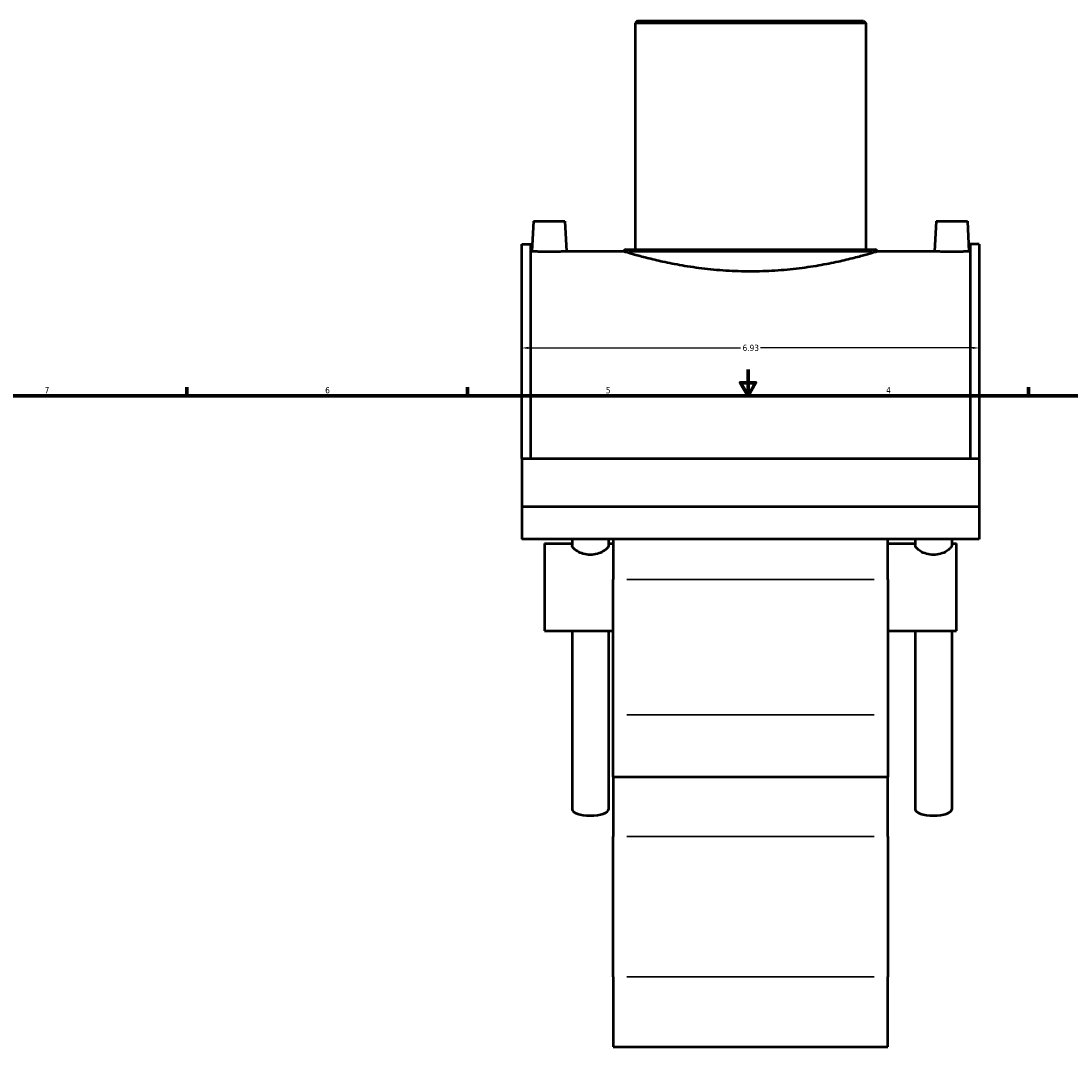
# Model space of a CAD drawing. Header units: inches. Extents: x -9.9 to 53.7, y 0.6 to 56.4.
# Tile 3 of 8: x 6 to 21.9, y 10.9 to 26.7. Entities that reach past the tile are written whole.
import ezdxf

# ---------------------------------------------------------------- set-up
doc = ezdxf.new("R2010")
doc.units = ezdxf.units.IN
doc.header["$MEASUREMENT"] = 0
for name, color, linetype, lineweight in [('Border (ANSI)', 7, 'Continuous', 70), ('Dimension (ANSI)', 7, 'Continuous', 25), ('Visible (ANSI)', 7, 'Continuous', 50), ('Visible Narrow (ANSI)', 7, 'Continuous', 35)]:
    doc.layers.add(name, color=color, linetype=linetype, lineweight=lineweight)
doc.styles.add('Note Text (ANSI)', font='tahoma.ttf')
doc.dimstyles.new('Default (ANSI)', dxfattribs={"dimtxt": 0.094488, "dimasz": 0.098425, "dimexe": 0.125, "dimexo": 0.0625, "dimgap": 0.031496, "dimtad": 0, "dimtih": 1, "dimtoh": 1, "dimrnd": 1e-08, "dimzin": 4, "dimdsep": 46, "dimtxsty": 'Note Text (ANSI)', "dimcen": 0.09, "dimdle": 0.393701, "dimclrd": 256, "dimclre": 256, "dimclrt": 5, "dimadec": 0, "dimazin": 1, "dimtfac": 1, "dimtofl": 0, "dimtmove": 0, "dimatfit": 3, "dimfxl": 1, "dimtolj": 1, "dimtzin": 4, "dimlwd": -1, "dimlwe": -1, "dimarcsym": 0})

# ---------------------------------------------------------------- blocks, each defined once
blk = doc.blocks.new('Borders Default Border')
at = {"layer": 'Border (ANSI)'}
for p, q in [((8.5, 21), (8.5, 21.134)), ((12.75, 21), (12.75, 21.134)), ((21.25, 21), (21.25, 21.134))]:
    blk.add_line(p, q, dxfattribs=at)
at = {"layer": 'Border (ANSI)', "flags": 128}
for points in [[(17, 21.4), (17, 21), (16.885, 21.2), (17.115, 21.2), (17, 21)], [(0.5, 1), (0.5, 21), (33.5, 21), (33.5, 1), (0.5, 1)]]:
    blk.add_lwpolyline(points, dxfattribs=at)
at = {"layer": 'Border (ANSI)', "color": 5, "true_color": 0x0000ff, "char_height": 0.0945, "attachment_point": 7, "style": 'Note Text (ANSI)'}
for s, insert in [('7', (6.346, 21.04)), ('6', (10.595, 21.038)), ('5', (14.847, 21.038)), ('4', (19.092, 21.04))]:
    blk.add_mtext(s, dxfattribs=dict(at, insert=insert))
blk = doc.blocks.new('*D8')
at = {"layer": 'Defpoints', "color": 0, "transparency": 16777216}
for p in [(20.502, 21.727), (13.572, 21.563), (20.502, 21.563)]:
    blk.add_point(p, dxfattribs=at)
at = {"layer": 'Dimension (ANSI)', "transparency": 16777216}
for p, q in [((13.67, 21.727), (16.886, 21.727)), ((20.403, 21.727), (17.188, 21.727))]:
    blk.add_line(p, q, dxfattribs=at)
for points in [[(13.67, 21.744), (13.67, 21.711), (13.572, 21.727)], [(20.403, 21.744), (20.403, 21.711), (20.502, 21.727)]]:
    blk.add_solid(points, dxfattribs=at)
at = {"layer": 'Dimension (ANSI)', "color": 5, "transparency": 16777216, "insert": (16.917, 21.776), "char_height": 0.0945, "attachment_point": 1, "style": 'Note Text (ANSI)'}
blk.add_mtext('\\A1;6.93', dxfattribs=at)

msp = doc.modelspace()

# ---------------------------------------------------------------- linework, layer by layer
at = {"layer": 'Visible (ANSI)'}
for p, q in [((15.326, 26.678), (15.291, 26.643)), ((18.783, 26.643), (15.291, 26.643)), ((15.291, 26.643), (15.291, 23.217)), ((15.326, 26.678), (18.748, 26.678)), ((18.748, 26.678), (18.783, 26.643)), ((18.783, 26.643), (18.783, 23.217)), ((13.751, 23.649), (13.727, 23.188)), ((13.751, 23.649), (14.224, 23.649)), ((14.224, 23.649), (14.248, 23.188)), ((19.85, 23.649), (19.826, 23.188)), ((19.85, 23.649), (20.322, 23.649)), ((20.322, 23.649), (20.346, 23.188)), ((13.572, 20.053), (13.572, 23.298)), ((13.572, 23.298), (13.71, 23.298)), ((13.71, 20.053), (13.71, 23.298)), ((20.363, 23.298), (20.363, 20.053)), ((20.502, 23.298), (20.363, 23.298)), ((20.502, 23.298), (20.502, 20.053)), ((13.727, 23.188), (13.71, 23.188)), ((15.117, 23.188), (14.248, 23.188)), ((15.151, 23.217), (18.923, 23.217)), ((19.826, 23.188), (18.957, 23.188)), ((20.363, 23.188), (20.346, 23.188)), ((13.572, 20.053), (20.502, 20.053)), ((13.572, 20.053), (13.572, 19.326)), ((20.502, 20.053), (20.502, 19.326)), ((13.572, 19.326), (20.502, 19.326)), ((13.572, 19.326), (13.572, 18.833)), ((20.502, 19.326), (20.502, 18.833)), ((20.502, 18.833), (13.572, 18.833)), ((13.918, 18.767), (13.918, 17.442)), ((13.918, 18.767), (14.335, 18.767)), ((14.335, 18.833), (14.335, 18.735)), ((14.888, 18.833), (14.888, 18.735)), ((14.888, 18.767), (14.958, 18.767)), ((14.958, 18.833), (14.958, 18.22)), ((19.116, 18.22), (19.116, 18.833)), ((19.116, 18.767), (19.533, 18.767)), ((19.533, 18.833), (19.533, 18.735)), ((20.085, 18.833), (20.085, 18.735)), ((20.085, 18.767), (20.155, 18.767)), ((20.155, 17.442), (20.155, 18.767)), ((14.958, 16.17), (14.958, 18.22)), ((19.116, 18.22), (19.116, 16.17)), ((13.918, 17.442), (14.496, 17.442)), ((14.335, 17.442), (14.335, 14.739)), ((14.727, 17.442), (14.958, 17.442)), ((14.888, 17.442), (14.888, 14.739)), ((19.116, 17.442), (19.693, 17.442)), ((19.533, 17.442), (19.533, 14.739)), ((19.925, 17.442), (20.155, 17.442)), ((20.085, 17.442), (20.085, 14.739)), ((14.958, 15.23), (14.958, 16.17)), ((19.116, 16.17), (19.116, 15.23)), ((14.958, 15.23), (14.958, 14.33)), ((14.958, 15.23), (19.116, 15.23)), ((19.116, 14.33), (19.116, 15.23)), ((14.958, 12.202), (14.958, 14.33)), ((19.116, 14.33), (19.116, 12.202)), ((14.958, 12.202), (14.958, 11.144)), ((19.116, 11.144), (19.116, 12.202)), ((14.958, 11.144), (19.116, 11.144))]:
    msp.add_line(p, q, dxfattribs=at)
for centre, start, end in [((15.151, 23.182), 90, 169.9046), ((18.923, 23.182), 10.0954, 90)]:
    msp.add_arc(centre, 0.0349, start, end, dxfattribs=at)
for centre in [(14.611, 14.739), (19.809, 14.739)]:
    msp.add_ellipse(centre, major_axis=(0.276, 0), ratio=0.34202, start_param=3.141593, end_param=6.283185, dxfattribs=at)
for points, knots in [([(13.988, 23.182), (13.955, 23.182), (13.92, 23.183), (13.856, 23.184), (13.827, 23.184), (13.78, 23.186), (13.76, 23.187), (13.734, 23.188), (13.727, 23.188), (13.727, 23.188)], [0, 0, 0, 0, 0.2493318, 0.2493318, 0.4986636, 0.4986636, 0.7479331, 0.7479331, 0.9972025, 0.9972025, 0.9972025, 0.9972025]), ([(14.248, 23.188), (14.248, 23.188), (14.242, 23.188), (14.215, 23.187), (14.195, 23.186), (14.149, 23.184), (14.119, 23.184), (14.055, 23.183), (14.02, 23.182), (13.988, 23.182)], [2.9916076, 2.9916076, 2.9916076, 2.9916076, 3.2408771, 3.2408771, 3.4901466, 3.4901466, 3.7394784, 3.7394784, 3.9888102, 3.9888102, 3.9888102, 3.9888102]), ([(15.136, 23.182), (15.131, 23.183), (15.126, 23.185), (15.121, 23.187), (15.119, 23.187), (15.117, 23.188), (15.117, 23.188), (15.117, 23.188), (15.117, 23.188), (15.117, 23.188)], [0.5153568, 0.5153568, 0.5153568, 0.5153568, 0.8043688, 0.8043688, 1.0328391, 1.0328391, 1.1653944, 1.1653944, 1.2132971, 1.2132971, 1.2132971, 1.2132971]), ([(17.037, 22.885), (16.915, 22.885), (16.79, 22.889), (16.541, 22.904), (16.418, 22.916), (16.181, 22.945), (16.068, 22.963), (15.859, 23), (15.764, 23.019), (15.594, 23.057), (15.514, 23.077), (15.373, 23.113), (15.312, 23.13), (15.214, 23.158), (15.177, 23.169), (15.146, 23.179), (15.141, 23.18), (15.136, 23.182)], [0, 0, 0, 0, 0.925501, 0.925501, 1.851002, 1.851002, 2.776503, 2.776503, 3.702004, 3.702004, 4.627199, 4.627199, 5.552394, 5.552394, 6.477589, 6.477589, 6.712183, 6.712183, 6.712183, 6.712183]), ([(18.938, 23.182), (18.933, 23.18), (18.928, 23.179), (18.897, 23.169), (18.86, 23.158), (18.761, 23.13), (18.7, 23.113), (18.559, 23.077), (18.48, 23.057), (18.31, 23.019), (18.214, 23), (18.005, 22.963), (17.892, 22.945), (17.656, 22.916), (17.532, 22.904), (17.284, 22.889), (17.158, 22.885), (17.037, 22.885)], [22.898952, 22.898952, 22.898952, 22.898952, 23.133547, 23.133547, 24.058741, 24.058741, 24.983936, 24.983936, 25.909131, 25.909131, 26.834632, 26.834632, 27.760133, 27.760133, 28.685634, 28.685634, 29.611136, 29.611136, 29.611136, 29.611136]), ([(18.957, 23.188), (18.957, 23.188), (18.957, 23.188), (18.957, 23.188), (18.956, 23.188), (18.954, 23.187), (18.951, 23.186), (18.945, 23.184), (18.942, 23.183), (18.938, 23.182)], [1.2132971, 1.2132971, 1.2132971, 1.2132971, 1.2797895, 1.2797895, 1.4202034, 1.4202034, 1.6921201, 1.6921201, 1.9118133, 1.9118133, 1.9118133, 1.9118133]), ([(20.086, 23.182), (20.053, 23.182), (20.018, 23.183), (19.954, 23.184), (19.925, 23.184), (19.879, 23.186), (19.859, 23.187), (19.832, 23.188), (19.826, 23.188), (19.826, 23.188)], [0, 0, 0, 0, 0.2493318, 0.2493318, 0.4986636, 0.4986636, 0.7479331, 0.7479331, 0.9972025, 0.9972025, 0.9972025, 0.9972025]), ([(20.346, 23.188), (20.346, 23.188), (20.34, 23.188), (20.313, 23.187), (20.293, 23.186), (20.247, 23.184), (20.218, 23.184), (20.154, 23.183), (20.119, 23.182), (20.086, 23.182)], [2.9916076, 2.9916076, 2.9916076, 2.9916076, 3.2408771, 3.2408771, 3.4901466, 3.4901466, 3.7394784, 3.7394784, 3.9888102, 3.9888102, 3.9888102, 3.9888102]), ([(14.888, 18.735), (14.888, 18.724), (14.881, 18.71), (14.852, 18.679), (14.831, 18.662), (14.783, 18.633), (14.752, 18.619), (14.684, 18.599), (14.646, 18.594), (14.576, 18.594), (14.539, 18.599), (14.471, 18.619), (14.44, 18.633), (14.392, 18.662), (14.37, 18.679), (14.342, 18.71), (14.335, 18.724), (14.335, 18.735)], [1.075784, 1.075784, 1.075784, 1.075784, 1.341998, 1.341998, 1.608212, 1.608212, 1.8759, 1.8759, 2.143587, 2.143587, 2.411274, 2.411274, 2.678961, 2.678961, 2.945175, 2.945175, 3.21139, 3.21139, 3.21139, 3.21139]), ([(20.085, 18.735), (20.085, 18.724), (20.078, 18.71), (20.05, 18.679), (20.029, 18.662), (19.98, 18.633), (19.949, 18.619), (19.881, 18.599), (19.844, 18.594), (19.774, 18.594), (19.737, 18.599), (19.669, 18.619), (19.638, 18.633), (19.589, 18.662), (19.568, 18.679), (19.54, 18.71), (19.533, 18.724), (19.533, 18.735)], [1.075784, 1.075784, 1.075784, 1.075784, 1.341998, 1.341998, 1.608212, 1.608212, 1.8759, 1.8759, 2.143587, 2.143587, 2.411274, 2.411274, 2.678961, 2.678961, 2.945175, 2.945175, 3.21139, 3.21139, 3.21139, 3.21139]), ([(14.496, 17.442), (14.499, 17.442), (14.502, 17.442), (14.539, 17.442), (14.576, 17.442), (14.646, 17.442), (14.684, 17.442), (14.721, 17.442), (14.724, 17.442), (14.727, 17.442)], [1.8508627, 1.8508627, 1.8508627, 1.8508627, 1.8758995, 1.8758995, 2.1435868, 2.1435868, 2.411274, 2.411274, 2.4363108, 2.4363108, 2.4363108, 2.4363108]), ([(19.693, 17.442), (19.696, 17.442), (19.699, 17.442), (19.737, 17.442), (19.774, 17.442), (19.844, 17.442), (19.881, 17.442), (19.918, 17.442), (19.922, 17.442), (19.925, 17.442)], [1.8508627, 1.8508627, 1.8508627, 1.8508627, 1.8758995, 1.8758995, 2.1435868, 2.1435868, 2.411274, 2.411274, 2.4363108, 2.4363108, 2.4363108, 2.4363108])]:
    msp.add_open_spline(points, degree=3, knots=knots, dxfattribs=at)
at = {"layer": 'Visible Narrow (ANSI)'}
for p, q in [((18.879, 23.182), (15.195, 23.182)), ((15.166, 18.22), (18.908, 18.22)), ((15.166, 16.17), (18.908, 16.17)), ((15.166, 14.33), (18.908, 14.33)), ((15.166, 12.202), (18.908, 12.202))]:
    msp.add_line(p, q, dxfattribs=at)

# ---------------------------------------------------------------- block references
msp.add_blockref('Borders Default Border', (0, 0))

# ---------------------------------------------------------------- dimensions: what is measured, and where the dimension line sits
at = {"layer": 'Dimension (ANSI)'}
dim = msp.add_linear_dim(base=(20.502, 21.727), p1=(13.572, 21.563), p2=(20.502, 21.563), angle=180, dimstyle='Default (ANSI)', override={"dimgap": 0.031496, "dimtih": 0, "dimtoh": 0, "dimdec": 2, "dimse1": 1, "dimse2": 1, "dimtol": 0, "dimlim": 0, "dimtp": 0, "dimtm": 0, "dimtdec": 2, "dimatfit": 1}, dxfattribs=at)
dim.commit()
dim.dimension.update_dxf_attribs({"geometry": '*D8', "text_midpoint": (17.037, 21.727), "dimtype": 160})

doc.saveas('drawing.dxf')
